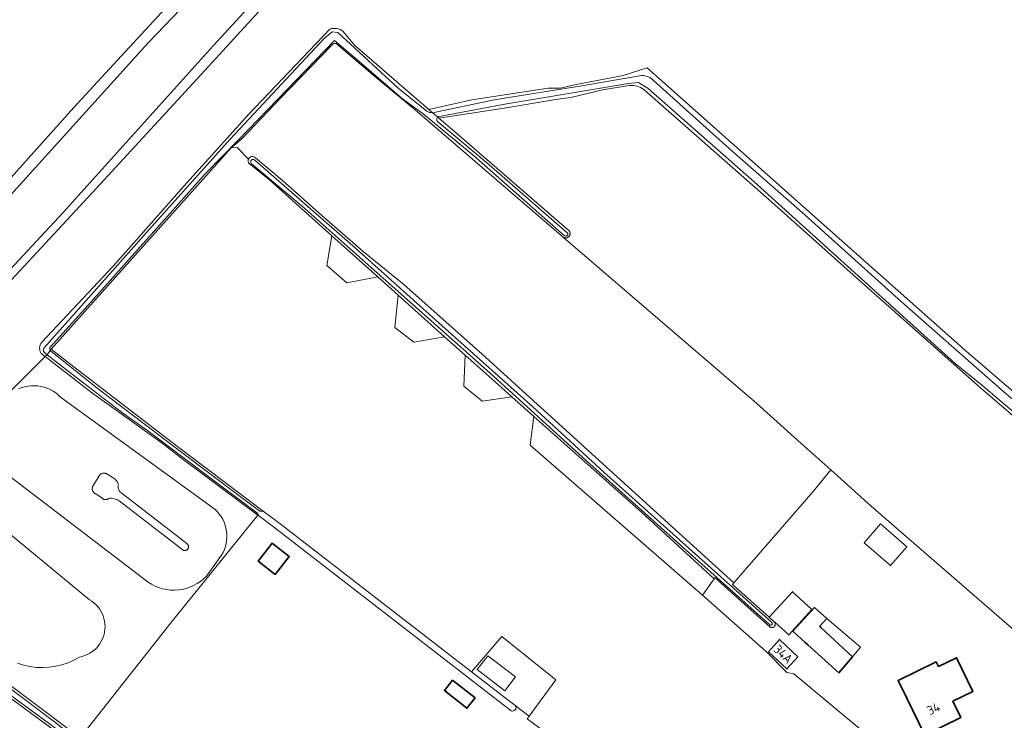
# Model space of a CAD drawing. Extents: x 199200 to 204075, y 460125 to 464703.
# Tile 98 of 174: x 201735 to 201932, y 463944 to 464084. Entities that reach past the tile are written whole.
import ezdxf
from ezdxf.enums import TextEntityAlignment as Align

# ---------------------------------------------------------------- set-up
doc = ezdxf.new("R2010")
doc.units = 0
for name, color, linetype, lineweight in [('B-WE-GR-BOS_GEMENGD-GV', 40, 'Continuous', 13), ('B-WE-GR-BOS_LOOF-GV', 40, 'Continuous', 13), ('B-WE-GR-GRAS-GV', 60, 'Continuous', 13), ('B-WE-OG-BEBOUWING-GV', 7, 'Continuous', 35), ('B-WE-OG-BEBOUWING-T18', 10, 'Continuous', 18), ('B-WE-OG-BEBOUWING_LUIFEL-GV', 7, 'Continuous', 18), ('B-WE-OG-TERREIN_ERF-GV', 7, 'Continuous', 18), ('B-WE-OG-WATER-GV', 130, 'Continuous', 18), ('B-WE-OG-WATER_GREPPEL-GV', 160, 'Continuous', 18), ('B-WE-OG-WATER_MEER-GV', 140, 'Continuous', 18), ('B-WE-OG-WATER_SLOOT-GV', 120, 'Continuous', 18)]:
    doc.layers.add(name, color=color, linetype=linetype, lineweight=lineweight)
doc.styles.add('NLCS-ISO-M1000-T18', font='NLCS-ISO.ttf', dxfattribs={"height": 1.8})

msp = doc.modelspace()

# ---------------------------------------------------------------- linework, layer by layer
at = {"layer": 'B-WE-GR-BOS_GEMENGD-GV', "flags": 128}
for points in [[(201796.593, 464100.855), (201772.961, 464074.895), (201750.514, 464050.542), (201725.675, 464023.873), (201705.632, 464001.553), (201704.244, 464000), (201679.994, 463972.852), (201649.014, 463939.207), (201631.815, 463919.84), (201617.405, 463903.566)], [(201623.284, 463932.005), (201640.313, 463950.03), (201667.167, 463978.764), (201685.953, 464000), (201695.31, 464010.576), (201723.036, 464041.177), (201745.96, 464066.71), (201770.59, 464093.501)], [(201739.51, 464019.663), (201753.89, 464034.982), (201767.988, 464050.909), (201780.952, 464065.308), (201797.237, 464082.407)], [(201799.918, 464081.949), (201802.186, 464079.164), (201817.106, 464066.293), (201825.677, 464068.209), (201841.013, 464070.596), (201843.447, 464070.573), (201846.299, 464071.251), (201856.036, 464073.092), (201860.824, 464074.63), (201891.53, 464047.328), (201924.77, 464017.882), (201936.133, 464008.108)], [(201720.739, 463997.392), (201722.77, 463999.475), (201723.656, 464000.377), (201740.194, 464016.796), (201739.43, 464017.389)]]:
    msp.add_lwpolyline(points, dxfattribs=at)
at = {"layer": 'B-WE-GR-BOS_GEMENGD-GV'}
for points in [[(201797.237, 464082.407, -0.2495698), (201799.918, 464081.949)], [(201739.43, 464017.389, -0.3386559), (201739.51, 464019.663)]]:
    msp.add_lwpolyline(points, format="xyb", dxfattribs=at)
at = {"layer": 'B-WE-GR-BOS_LOOF-GV', "flags": 128}
for points in [[(201857.294, 464071.134), (201851.858, 464070.261), (201845.54, 464068.738), (201842.912, 464068.343), (201831.795, 464066.515), (201821.701, 464064.947), (201819.072, 464064.596), (201822.207, 464061.891), (201845.22, 464041.992), (201845.253, 464041.943), (201845.284, 464041.892), (201845.311, 464041.838), (201845.334, 464041.783), (201845.353, 464041.727), (201845.369, 464041.669), (201845.381, 464041.611), (201845.389, 464041.552), (201845.393, 464041.492), (201845.393, 464041.432), (201845.388, 464041.373), (201845.38, 464041.314), (201845.368, 464041.255), (201845.352, 464041.198), (201845.333, 464041.142), (201845.309, 464041.087), (201845.282, 464041.033), (201845.252, 464040.982), (201845.218, 464040.933), (201845.18, 464040.886), (201845.14, 464040.842), (201845.097, 464040.801), (201845.052, 464040.763), (201845.003, 464040.728), (201844.953, 464040.696), (201844.9, 464040.667), (201844.846, 464040.642), (201844.79, 464040.621), (201844.733, 464040.604), (201844.675, 464040.59), (201844.616, 464040.581), (201844.557, 464040.575), (201844.497, 464040.573), (201844.438, 464040.576), (201844.378, 464040.582), (201844.319, 464040.593), (201844.261, 464040.607), (201844.205, 464040.625), (201844.149, 464040.647), (201844.095, 464040.672), (201844.065, 464040.688), (201882.809, 464007.387), (201891.038, 464000), (201897.62, 463994.091), (201905.696, 463986.842), (201919.801, 463974.613), (201949.462, 463948.896)], [(201979.94, 463965.678), (201967.224, 463976.339), (201949.432, 463991.867), (201927.616, 464010.56), (201903.969, 464031.537), (201885.845, 464047.76), (201860.184, 464070.296)], [(201703.571, 463972.406), (201719.657, 463961.091), (201736.165, 463948.697), (201747.221, 463940.402), (201765.35, 463963.462), (201782.828, 463985.015), (201767.829, 463996.204), (201763.623, 463999.426), (201749.474, 464009.589), (201740.194, 464016.796), (201723.656, 464000.377), (201722.77, 463999.475), (201720.739, 463997.392), (201699.138, 463975.237), (201698.528, 463974.61), (201702.561, 463971.097)], [(201734.886, 464010.359), (201735.496, 464010.59), (201736.123, 464010.767), (201736.763, 464010.89), (201737.411, 464010.957), (201738.063, 464010.969), (201738.714, 464010.924), (201739.358, 464010.823), (201739.991, 464010.667), (201740.608, 464010.458), (201741.205, 464010.196), (201741.777, 464009.883), (201742.32, 464009.523), (201742.831, 464009.117), (201743.304, 464008.669), (201773.762, 463986.573), (201774.242, 463986.171), (201774.686, 463985.73), (201775.091, 463985.252), (201775.452, 463984.741), (201775.769, 463984.201), (201776.037, 463983.635), (201776.257, 463983.049), (201776.425, 463982.445), (201776.54, 463981.83), (201776.602, 463981.207), (201776.611, 463980.581), (201776.565, 463979.957), (201776.466, 463979.338), (201776.314, 463978.731), (201776.111, 463978.139), (201775.857, 463977.566), (201775.555, 463977.018), (201772.514, 463972.806), (201771.938, 463972.252), (201771.315, 463971.751), (201770.65, 463971.306), (201769.949, 463970.923), (201769.216, 463970.602), (201768.458, 463970.348), (201767.681, 463970.161), (201766.89, 463970.044), (201766.092, 463969.997), (201765.293, 463970.021), (201764.499, 463970.115), (201763.716, 463970.279), (201762.951, 463970.511), (201762.21, 463970.81), (201761.497, 463971.173), (201760.82, 463971.598), (201730.713, 463994.551)], [(201729.282, 463984.331), (201749.083, 463968.071), (201749.54, 463967.783), (201749.971, 463967.456), (201750.371, 463967.093), (201750.738, 463966.696), (201751.069, 463966.269), (201751.362, 463965.815), (201751.614, 463965.336), (201751.823, 463964.838), (201751.987, 463964.323), (201752.107, 463963.796), (201752.179, 463963.26), (201752.205, 463962.721), (201752.183, 463962.18), (201752.115, 463961.644), (201752, 463961.116), (201751.839, 463960.6), (201751.634, 463960.1), (201751.386, 463959.62), (201751.097, 463959.163), (201750.769, 463958.734), (201750.405, 463958.334), (201750.007, 463957.968), (201749.579, 463957.638), (201749.124, 463957.346), (201748.645, 463957.096), (201748.147, 463956.888), (201747.631, 463956.724), (201747.104, 463956.606), (201745.97, 463955.978), (201744.784, 463955.455), (201743.555, 463955.041), (201742.295, 463954.739), (201741.012, 463954.552), (201739.718, 463954.481), (201738.422, 463954.527), (201737.136, 463954.689), (201735.87, 463954.967), (201734.634, 463955.357)]]:
    msp.add_lwpolyline(points, dxfattribs=at)
at = {"layer": 'B-WE-GR-BOS_LOOF-GV'}
msp.add_lwpolyline([(201860.184, 464070.296, 0.1752883), (201857.294, 464071.134)], format="xyb", dxfattribs=at)
at = {"layer": 'B-WE-GR-GRAS-GV', "flags": 128}
for points in [[(201860.409, 464217.607), (201853.8, 464201.022), (201846.365, 464182.705), (201842.757, 464175.63), (201838.918, 464169.458), (201834.227, 464162.033), (201827.319, 464154.825), (201811.714, 464138.597), (201798.719, 464125.418), (201793.243, 464120.616), (201794.21, 464118.603), (201770.59, 464093.501), (201745.96, 464066.71), (201723.036, 464041.177), (201695.31, 464010.576), (201685.953, 464000), (201667.167, 463978.764), (201640.313, 463950.03), (201623.284, 463932.005)], [(201623.522, 463927.318), (201649.023, 463955.811), (201675.933, 463985.744), (201688.683, 464000), (201700.313, 464013.003), (201729.433, 464045), (201760.812, 464079.631), (201788.856, 464108.864), (201793.332, 464114.28), (201796.421, 464117.765), (201797.337, 464118.952), (201806.2, 464128.181), (201826.048, 464149.033), (201837.646, 464161.941), (201843.216, 464168.802), (201846.458, 464173.69), (201849.751, 464180.843), (201855.533, 464195.651), (201859.807, 464206.469), (201862.974, 464214.538)], [(201797.592, 464104.895), (201773.87, 464079.026), (201743.808, 464045.672), (201710.027, 464009.415), (201701.548, 464000), (201675.614, 463971.199), (201659.484, 463953.445), (201624.257, 463914.847)], [(201617.405, 463903.566), (201631.815, 463919.84), (201649.014, 463939.207), (201679.994, 463972.852), (201704.244, 464000), (201705.632, 464001.553), (201725.675, 464023.873), (201750.514, 464050.542), (201772.961, 464074.895), (201796.593, 464100.855)], [(201797.7, 464079.287), (201787.337, 464068.543), (201779.609, 464060.413), (201777.493, 464058.613)], [(201782.336, 464056.589), (201787.675, 464052.162), (201795.669, 464045.068), (201803.951, 464037.85), (201812.058, 464031.233), (201827.761, 464017.305), (201878.211, 463971.451), (201894.071, 463989.758), (201897.62, 463994.091), (201891.038, 464000), (201882.809, 464007.387), (201844.065, 464040.688), (201814.344, 464066.234), (201806.232, 464072.903), (201798.49, 464079.499)], [(201780.952, 464056.379), (201778.646, 464058.685), (201777.493, 464058.613), (201741.39, 464018.261), (201745.937, 464014.724), (201764.451, 464000.507), (201768.652, 463997.29), (201783.915, 463985.829), (201786.715, 463983.727), (201825.632, 463953.643), (201831.682, 463960.724), (201842.54, 463952.034), (201837.171, 463944.724), (201836.79, 463944.2), (201840.623, 463941.422), (201852.545, 463932.779), (201857.845, 463928.437)], [(201777.493, 464058.613), (201778.646, 464058.685), (201780.952, 464056.379)], [(201797.636, 464041.012), (201785.128, 464052.203), (201781.118, 464055.433)], [(201913.485, 463933.85), (201890.216, 463953.262), (201888.845, 463953.514), (201884.611, 463957.747), (201882.99, 463959.182), (201871.906, 463968.992), (201837.379, 463999.066), (201838.116, 464004.815), (201833.696, 464008.758), (201827.79, 464007.866), (201824.066, 464010.851), (201824.381, 464017.082), (201820.249, 464020.779), (201814.104, 464019.702), (201810.264, 464022.639), (201810.947, 464029.102), (201806.83, 464032.785), (201800.655, 464031.588), (201796.64, 464035.017), (201797.636, 464041.012)], [(201711.451, 463903.14), (201750.305, 463921.435), (201760.717, 463925.85), (201761.956, 463927.467), (201761.489, 463927.844), (201751.207, 463935.146), (201733.72, 463948.002)]]:
    msp.add_lwpolyline(points, dxfattribs=at)
at = {"layer": 'B-WE-GR-GRAS-GV'}
for points in [[(201798.49, 464079.499, 0.2929572), (201797.7, 464079.287)], [(201781.118, 464055.433, -0.3129071), (201780.952, 464056.379)], [(201780.952, 464056.379, -0.5360644), (201782.336, 464056.589)]]:
    msp.add_lwpolyline(points, format="xyb", dxfattribs=at)
at = {"layer": 'B-WE-GR-GRAS-GV', "flags": 128}
for points in [[(201797.636, 464041.012), (201796.64, 464035.017), (201800.655, 464031.588), (201806.83, 464032.785)], [(201810.947, 464029.102), (201810.264, 464022.639), (201814.104, 464019.702), (201820.249, 464020.779)], [(201833.696, 464008.758), (201830.372, 464011.722), (201824.381, 464017.082), (201824.066, 464010.851), (201827.79, 464007.866)], [(201874.242, 463972.287), (201859.741, 463985.528), (201838.116, 464004.815), (201837.379, 463999.066), (201871.906, 463968.992)], [(201749.784, 463990.877), (201749.74, 463990.789), (201749.704, 463990.697), (201749.675, 463990.603), (201749.656, 463990.506), (201749.645, 463990.408), (201749.642, 463990.309), (201749.648, 463990.211), (201749.663, 463990.113), (201749.686, 463990.017), (201749.718, 463989.924), (201749.758, 463989.834), (201749.806, 463989.747), (201749.861, 463989.665), (201749.923, 463989.588), (201749.991, 463989.517), (201750.065, 463989.453), (201750.145, 463989.395), (201750.23, 463989.344), (201751.49, 463988.541), (201751.54, 463988.476), (201751.595, 463988.415), (201751.655, 463988.36), (201751.72, 463988.309), (201751.789, 463988.265), (201751.861, 463988.226), (201751.936, 463988.194), (201752.014, 463988.168), (201752.094, 463988.149), (201752.175, 463988.137), (201752.256, 463988.132), (201752.338, 463988.134), (201752.42, 463988.142), (201752.5, 463988.158), (201752.579, 463988.181), (201752.656, 463988.21), (201752.729, 463988.245), (201752.8, 463988.287), (201752.867, 463988.335), (201752.929, 463988.388), (201753.201, 463988.404), (201753.474, 463988.398), (201753.745, 463988.369), (201754.012, 463988.318), (201754.275, 463988.245), (201754.531, 463988.15), (201754.778, 463988.035), (201755.014, 463987.899), (201767.839, 463977.994), (201767.899, 463977.968), (201767.962, 463977.947), (201768.026, 463977.932), (201768.091, 463977.922), (201768.156, 463977.918), (201768.222, 463977.92), (201768.287, 463977.927), (201768.352, 463977.94), (201768.415, 463977.958), (201768.476, 463977.982), (201768.535, 463978.011), (201768.591, 463978.045), (201768.644, 463978.083), (201768.694, 463978.127), (201768.74, 463978.174), (201768.781, 463978.225), (201768.818, 463978.279), (201768.85, 463978.337), (201768.877, 463978.397), (201768.899, 463978.459), (201768.915, 463978.522), (201768.926, 463978.587), (201768.931, 463978.653), (201768.93, 463978.718), (201768.924, 463978.784), (201768.912, 463978.848), (201768.895, 463978.912), (201768.872, 463978.973), (201768.844, 463979.033), (201768.811, 463979.09), (201768.773, 463979.143), (201768.731, 463979.194), (201768.684, 463979.24), (201768.634, 463979.282), (201768.58, 463979.32), (201755.638, 463989.381), (201755.527, 463989.442), (201755.421, 463989.512), (201755.322, 463989.59), (201755.23, 463989.677), (201755.146, 463989.772), (201755.07, 463989.873), (201755.004, 463989.981), (201754.946, 463990.093), (201754.899, 463990.211), (201754.862, 463990.332), (201754.835, 463990.456), (201754.819, 463990.581), (201754.814, 463990.708), (201754.82, 463990.834), (201754.837, 463990.959), (201754.864, 463991.083), (201754.824, 463991.263), (201754.768, 463991.439), (201754.696, 463991.608), (201754.609, 463991.771), (201754.507, 463991.925), (201754.392, 463992.069), (201754.264, 463992.202), (201754.125, 463992.323), (201753.975, 463992.43), (201753.816, 463992.524), (201752.563, 463993.272), (201752.479, 463993.32), (201752.391, 463993.361), (201752.3, 463993.394), (201752.206, 463993.419), (201752.111, 463993.436), (201752.014, 463993.444), (201751.917, 463993.443), (201751.821, 463993.434), (201751.725, 463993.417), (201751.632, 463993.391), (201751.541, 463993.357), (201751.453, 463993.316), (201751.37, 463993.267), (201751.291, 463993.21), (201751.217, 463993.147), (201751.149, 463993.078), (201751.088, 463993.003), (201751.033, 463992.923), (201750.986, 463992.838), (201750.946, 463992.75), (201749.836, 463990.961)], [(201837.171, 463944.724), (201842.54, 463952.034), (201831.682, 463960.724), (201825.632, 463953.643), (201834.406, 463946.861)]]:
    msp.add_lwpolyline(points, close=True, dxfattribs=at)
at = {"layer": 'B-WE-OG-BEBOUWING-GV', "flags": 128}
for points in [[(201786.31, 463973.14), (201789.11, 463976.75), (201785.7, 463979.41), (201782.89, 463975.8)], [(201886.407, 463963.57), (201889.212, 463961.037), (201893.829, 463966.151), (201889.924, 463969.676), (201885.308, 463964.562), (201886.375, 463963.599)], [(201893.02, 463959.02), (201899.22, 463953.42), (201901.95, 463956.66), (201895.66, 463962.55), (201895.426, 463962.761), (201896.822, 463964.305), (201894.341, 463966.548), (201892.94, 463965), (201890, 463961.75), (201892.483, 463959.505)], [(201891.039, 463956.63), (201887.343, 463960.136), (201885.153, 463957.637), (201888.803, 463954.234)], [(201922.08, 463947.735), (201926.123, 463949.711), (201922.819, 463956.466), (201919.188, 463954.709), (201918.737, 463955.63), (201911.1, 463951.89), (201912.834, 463948.353), (201916.458, 463940.941), (201923.676, 463944.47)], [(201821.83, 463951.98), (201820.2, 463949.9), (201824.72, 463946.35), (201826.35, 463948.43)]]:
    msp.add_lwpolyline(points, close=True, dxfattribs=at)
at = {"layer": 'B-WE-OG-BEBOUWING_LUIFEL-GV', "flags": 128}
for points in [[(201909.594, 463974.915), (201912.869, 463978.693), (201907.58, 463983.278), (201904.305, 463979.5)], [(201901.95, 463956.66), (201903.588, 463958.604), (201896.822, 463964.305), (201895.426, 463962.761), (201895.66, 463962.55)], [(201828.88, 463956.856), (201826.753, 463954.077), (201832.31, 463949.821), (201834.438, 463952.6)]]:
    msp.add_lwpolyline(points, close=True, dxfattribs=at)
at = {"layer": 'B-WE-OG-TERREIN_ERF-GV', "flags": 128}
for points in [[(201949.462, 463948.896), (201919.801, 463974.613), (201905.696, 463986.842), (201897.62, 463994.091), (201894.071, 463989.758), (201878.211, 463971.451), (201877.95, 463971.149), (201885.308, 463964.562), (201889.924, 463969.676), (201893.829, 463966.151), (201889.212, 463961.037), (201886.407, 463963.57), (201886.437, 463963.517), (201886.461, 463963.461), (201886.481, 463963.404), (201886.496, 463963.345), (201886.506, 463963.285), (201886.511, 463963.224), (201886.51, 463963.163), (201886.504, 463963.103), (201886.493, 463963.043), (201886.476, 463962.984), (201886.455, 463962.927), (201886.429, 463962.872), (201886.398, 463962.82), (201886.363, 463962.77), (201886.323, 463962.724), (201886.28, 463962.681), (201886.233, 463962.642), (201886.184, 463962.607), (201886.131, 463962.577), (201886.076, 463962.551), (201886.018, 463962.53), (201885.96, 463962.514), (201885.9, 463962.504), (201885.839, 463962.498), (201885.778, 463962.498), (201885.717, 463962.503), (201885.658, 463962.514), (201885.599, 463962.529), (201885.541, 463962.55), (201885.486, 463962.575), (201874.395, 463972.503), (201874.242, 463972.287), (201871.906, 463968.992), (201882.99, 463959.182), (201884.611, 463957.747), (201888.845, 463953.514), (201890.216, 463953.262), (201913.485, 463933.85)], [(201833.602, 463945.831), (201785.923, 463982.691), (201782.929, 463984.939), (201782.828, 463985.015), (201765.35, 463963.462), (201747.221, 463940.402), (201749.489, 463938.701), (201769.413, 463924.178), (201788.203, 463909.831)], [(201857.845, 463928.437), (201852.545, 463932.779), (201840.623, 463941.422), (201836.79, 463944.2), (201837.171, 463944.724), (201834.406, 463946.861)]]:
    msp.add_lwpolyline(points, dxfattribs=at)
for points in [[(201786.31, 463973.14), (201782.89, 463975.8), (201785.7, 463979.41), (201789.11, 463976.75)], [(201895.66, 463962.55), (201901.95, 463956.66), (201899.22, 463953.42), (201893.02, 463959.02), (201892.483, 463959.505), (201890, 463961.75), (201892.94, 463965), (201894.341, 463966.548), (201896.822, 463964.305), (201895.426, 463962.761)], [(201885.153, 463957.637), (201887.343, 463960.136), (201891.039, 463956.63), (201888.803, 463954.234)], [(201922.819, 463956.466), (201926.123, 463949.711), (201922.08, 463947.735), (201923.676, 463944.47), (201916.458, 463940.941), (201912.834, 463948.353), (201911.1, 463951.89), (201918.737, 463955.63), (201919.188, 463954.709)], [(201821.83, 463951.98), (201826.35, 463948.43), (201824.72, 463946.35), (201820.2, 463949.9)]]:
    msp.add_lwpolyline(points, close=True, dxfattribs=at)
at = {"layer": 'B-WE-OG-TERREIN_ERF-GV'}
msp.add_lwpolyline([(201834.406, 463946.861, -0.7841314), (201833.602, 463945.831)], format="xyb", dxfattribs=at)
at = {"layer": 'B-WE-OG-WATER-GV', "flags": 128}
for points in [[(201798.841, 464081.719), (201797.736, 464081.876), (201796.088, 464080.521), (201777.28, 464060.389), (201761.007, 464042.271), (201740.025, 464018.583), (201739.93, 464018.481)], [(201816.699, 464065.951), (201810.945, 464070.581), (201798.841, 464081.719)], [(201741.248, 464018.771), (201749.328, 464027.673), (201763.131, 464043.097), (201772.257, 464053.446), (201779.078, 464060.344), (201798.166, 464080.101), (201802.625, 464076.307), (201811.786, 464068.433), (201815.914, 464065.446), (201825.951, 464057.14), (201844.298, 464041.02)], [(201818.822, 464064.812), (201817.832, 464065.666)], [(201844.833, 464041.614), (201828.67, 464055.689), (201819.179, 464063.599)], [(201740.026, 464017.656), (201740.572, 464017.171), (201741.21, 464018.022)], [(201702.882, 463971.195), (201713.119, 463963.612), (201731.258, 463950.434), (201747.11, 463938.797), (201760.835, 463928.699), (201770.78, 463921.168), (201786.916, 463909.028)], [(201787.476, 463909.654), (201773.5, 463920.074), (201762.421, 463928.073), (201746.749, 463939.802), (201742.314, 463943.385), (201730.679, 463952.159), (201712.646, 463965.154), (201703.561, 463971.936)]]:
    msp.add_lwpolyline(points, dxfattribs=at)
at = {"layer": 'B-WE-OG-WATER-GV'}
for points in [[(201817.832, 464065.666, -0.1484412), (201816.699, 464065.951)], [(201819.179, 464063.599, -0.4720168), (201818.822, 464064.812)], [(201844.298, 464041.02, 0.8831241), (201844.833, 464041.614)], [(201739.93, 464018.481, 0.3519728), (201740.026, 464017.656)], [(201741.21, 464018.022, -0.2668145), (201741.248, 464018.771)]]:
    msp.add_lwpolyline(points, format="xyb", dxfattribs=at)
at = {"layer": 'B-WE-OG-WATER_GREPPEL-GV'}
for points in [[(201782.191, 464056.162, 0.9514442), (201781.492, 464055.506)], [(201782.809, 463985.338, -0.1878242), (201782.929, 463984.939)], [(201783.915, 463985.829, -0.0818524), (201783.183, 463985.847)], [(201885.319, 463963.087, 1.1947598), (201885.771, 463963.56)], [(201833.602, 463945.831, 0.7841314), (201834.406, 463946.861)]]:
    msp.add_lwpolyline(points, format="xyb", dxfattribs=at)
at = {"layer": 'B-WE-OG-WATER_GREPPEL-GV', "flags": 128}
for points in [[(201885.771, 463963.56), (201864.758, 463982.383), (201852.133, 463993.666), (201837.907, 464006.76), (201821.016, 464021.85), (201802.377, 464038.526), (201782.191, 464056.162)], [(201781.492, 464055.506), (201791.678, 464046.937), (201809.738, 464030.938), (201829.339, 464013.492), (201849.36, 463995.338), (201869.301, 463977.431), (201885.319, 463963.087)], [(201783.183, 463985.847), (201777.419, 463990.174), (201765.93, 463998.848), (201750.262, 464010.708), (201741.21, 464018.022), (201740.572, 464017.171), (201745.105, 464013.646), (201755.506, 464005.659), (201760.784, 464001.905), (201772.213, 463993.325), (201782.809, 463985.338)], [(201782.929, 463984.939), (201785.923, 463982.691), (201833.602, 463945.831)], [(201825.632, 463953.643), (201786.715, 463983.727), (201783.915, 463985.829)], [(201834.406, 463946.861), (201825.632, 463953.643)]]:
    msp.add_lwpolyline(points, dxfattribs=at)
at = {"layer": 'B-WE-OG-WATER_MEER-GV', "flags": 128}
for points in [[(201730.713, 463994.551), (201760.82, 463971.598), (201761.497, 463971.173), (201762.21, 463970.81), (201762.951, 463970.511), (201763.716, 463970.279), (201764.499, 463970.115), (201765.293, 463970.021), (201766.092, 463969.997), (201766.89, 463970.044), (201767.681, 463970.161), (201768.458, 463970.348), (201769.216, 463970.602), (201769.949, 463970.923), (201770.65, 463971.306), (201771.315, 463971.751), (201771.938, 463972.252), (201772.514, 463972.806), (201775.555, 463977.018), (201775.857, 463977.566), (201776.111, 463978.139), (201776.314, 463978.731), (201776.466, 463979.338), (201776.565, 463979.957), (201776.611, 463980.581), (201776.602, 463981.207), (201776.54, 463981.83), (201776.425, 463982.445), (201776.257, 463983.049), (201776.037, 463983.635), (201775.769, 463984.201), (201775.452, 463984.741), (201775.091, 463985.252), (201774.686, 463985.73), (201774.242, 463986.171), (201773.762, 463986.573), (201743.304, 464008.669), (201742.831, 464009.117), (201742.32, 464009.523), (201741.777, 464009.883), (201741.205, 464010.196), (201740.608, 464010.458), (201739.991, 464010.667), (201739.358, 464010.823), (201738.714, 464010.924), (201738.063, 464010.969), (201737.411, 464010.957), (201736.763, 464010.89), (201736.123, 464010.767), (201735.496, 464010.59), (201734.886, 464010.359)], [(201734.634, 463955.357), (201735.87, 463954.967), (201737.136, 463954.689), (201738.422, 463954.527), (201739.718, 463954.481), (201741.012, 463954.552), (201742.295, 463954.739), (201743.555, 463955.041), (201744.784, 463955.455), (201745.97, 463955.978), (201747.104, 463956.606), (201747.631, 463956.724), (201748.147, 463956.888), (201748.645, 463957.096), (201749.124, 463957.346), (201749.579, 463957.638), (201750.007, 463957.968), (201750.405, 463958.334), (201750.769, 463958.734), (201751.097, 463959.163), (201751.386, 463959.62), (201751.634, 463960.1), (201751.839, 463960.6), (201752, 463961.116), (201752.115, 463961.644), (201752.183, 463962.18), (201752.205, 463962.721), (201752.179, 463963.26), (201752.107, 463963.796), (201751.987, 463964.323), (201751.823, 463964.838), (201751.614, 463965.336), (201751.362, 463965.815), (201751.069, 463966.269), (201750.738, 463966.696), (201750.371, 463967.093), (201749.971, 463967.456), (201749.54, 463967.783), (201749.083, 463968.071), (201729.282, 463984.331)]]:
    msp.add_lwpolyline(points, dxfattribs=at)
msp.add_lwpolyline([(201749.784, 463990.877), (201749.836, 463990.961), (201750.946, 463992.75), (201750.986, 463992.838), (201751.033, 463992.923), (201751.088, 463993.003), (201751.149, 463993.078), (201751.217, 463993.147), (201751.291, 463993.21), (201751.37, 463993.267), (201751.453, 463993.316), (201751.541, 463993.357), (201751.632, 463993.391), (201751.725, 463993.417), (201751.821, 463993.434), (201751.917, 463993.443), (201752.014, 463993.444), (201752.111, 463993.436), (201752.206, 463993.419), (201752.3, 463993.394), (201752.391, 463993.361), (201752.479, 463993.32), (201752.563, 463993.272), (201753.816, 463992.524), (201753.975, 463992.43), (201754.125, 463992.323), (201754.264, 463992.202), (201754.392, 463992.069), (201754.507, 463991.925), (201754.609, 463991.771), (201754.696, 463991.608), (201754.768, 463991.439), (201754.824, 463991.263), (201754.864, 463991.083), (201754.837, 463990.959), (201754.82, 463990.834), (201754.814, 463990.708), (201754.819, 463990.581), (201754.835, 463990.456), (201754.862, 463990.332), (201754.899, 463990.211), (201754.946, 463990.093), (201755.004, 463989.981), (201755.07, 463989.873), (201755.146, 463989.772), (201755.23, 463989.677), (201755.322, 463989.59), (201755.421, 463989.512), (201755.527, 463989.442), (201755.638, 463989.381), (201768.58, 463979.32), (201768.634, 463979.282), (201768.684, 463979.24), (201768.731, 463979.194), (201768.773, 463979.143), (201768.811, 463979.09), (201768.844, 463979.033), (201768.872, 463978.973), (201768.895, 463978.912), (201768.912, 463978.848), (201768.924, 463978.784), (201768.93, 463978.718), (201768.931, 463978.653), (201768.926, 463978.587), (201768.915, 463978.522), (201768.899, 463978.459), (201768.877, 463978.397), (201768.85, 463978.337), (201768.818, 463978.279), (201768.781, 463978.225), (201768.74, 463978.174), (201768.694, 463978.127), (201768.644, 463978.083), (201768.591, 463978.045), (201768.535, 463978.011), (201768.476, 463977.982), (201768.415, 463977.958), (201768.352, 463977.94), (201768.287, 463977.927), (201768.222, 463977.92), (201768.156, 463977.918), (201768.091, 463977.922), (201768.026, 463977.932), (201767.962, 463977.947), (201767.899, 463977.968), (201767.839, 463977.994), (201755.014, 463987.899), (201754.778, 463988.035), (201754.531, 463988.15), (201754.275, 463988.245), (201754.012, 463988.318), (201753.745, 463988.369), (201753.474, 463988.398), (201753.201, 463988.404), (201752.929, 463988.388), (201752.867, 463988.335), (201752.8, 463988.287), (201752.729, 463988.245), (201752.656, 463988.21), (201752.579, 463988.181), (201752.5, 463988.158), (201752.42, 463988.142), (201752.338, 463988.134), (201752.256, 463988.132), (201752.175, 463988.137), (201752.094, 463988.149), (201752.014, 463988.168), (201751.936, 463988.194), (201751.861, 463988.226), (201751.789, 463988.265), (201751.72, 463988.309), (201751.655, 463988.36), (201751.595, 463988.415), (201751.54, 463988.476), (201751.49, 463988.541), (201750.23, 463989.344), (201750.145, 463989.395), (201750.065, 463989.453), (201749.991, 463989.517), (201749.923, 463989.588), (201749.861, 463989.665), (201749.806, 463989.747), (201749.758, 463989.834), (201749.718, 463989.924), (201749.686, 463990.017), (201749.663, 463990.113), (201749.648, 463990.211), (201749.642, 463990.309), (201749.645, 463990.408), (201749.656, 463990.506), (201749.675, 463990.603), (201749.704, 463990.697), (201749.74, 463990.789)], close=True, dxfattribs=at)
at = {"layer": 'B-WE-OG-WATER_SLOOT-GV', "flags": 128}
for points in [[(201788.856, 464108.864), (201760.812, 464079.631), (201729.433, 464045), (201700.313, 464013.003), (201688.683, 464000), (201675.933, 463985.744), (201649.023, 463955.811), (201623.522, 463927.318)], [(201624.257, 463914.847), (201659.484, 463953.445), (201675.614, 463971.199), (201701.548, 464000), (201710.027, 464009.415), (201743.808, 464045.672), (201773.87, 464079.026), (201797.592, 464104.895)], [(201797.237, 464082.407), (201780.952, 464065.308), (201767.988, 464050.909), (201753.89, 464034.982), (201739.51, 464019.663)], [(201739.93, 464018.481), (201740.025, 464018.583), (201761.007, 464042.271), (201777.28, 464060.389), (201796.088, 464080.521), (201797.736, 464081.876), (201798.841, 464081.719), (201810.945, 464070.581), (201816.699, 464065.951)], [(201817.832, 464065.666), (201817.106, 464066.293), (201802.186, 464079.164), (201799.918, 464081.949)], [(201815.914, 464065.446), (201811.786, 464068.433), (201802.625, 464076.307), (201798.166, 464080.101), (201779.078, 464060.344), (201772.257, 464053.446), (201763.131, 464043.097), (201749.328, 464027.673), (201741.248, 464018.771)], [(201741.21, 464018.022), (201741.39, 464018.261), (201777.493, 464058.613), (201779.609, 464060.413), (201787.337, 464068.543), (201797.7, 464079.287)], [(201798.49, 464079.499), (201806.232, 464072.903), (201814.344, 464066.234), (201844.065, 464040.688), (201844.095, 464040.672), (201844.149, 464040.647), (201844.205, 464040.625), (201844.261, 464040.607), (201844.319, 464040.593), (201844.378, 464040.582), (201844.438, 464040.576), (201844.497, 464040.573), (201844.557, 464040.575), (201844.616, 464040.581), (201844.675, 464040.59), (201844.733, 464040.604), (201844.79, 464040.621), (201844.846, 464040.642), (201844.9, 464040.667), (201844.953, 464040.696), (201845.003, 464040.728), (201845.052, 464040.763), (201845.097, 464040.801), (201845.14, 464040.842), (201845.18, 464040.886), (201845.218, 464040.933), (201845.252, 464040.982), (201845.282, 464041.033), (201845.309, 464041.087), (201845.333, 464041.142), (201845.352, 464041.198), (201845.368, 464041.255), (201845.38, 464041.314), (201845.388, 464041.373), (201845.393, 464041.432), (201845.393, 464041.492), (201845.389, 464041.552), (201845.381, 464041.611), (201845.369, 464041.669), (201845.353, 464041.727), (201845.334, 464041.783), (201845.311, 464041.838), (201845.284, 464041.892), (201845.253, 464041.943), (201845.22, 464041.992), (201822.207, 464061.891), (201819.072, 464064.596), (201818.822, 464064.812)], [(201936.133, 464008.108), (201924.77, 464017.882), (201891.53, 464047.328), (201860.824, 464074.63), (201856.036, 464073.092), (201846.299, 464071.251), (201843.447, 464070.573), (201841.013, 464070.596), (201825.677, 464068.209), (201817.106, 464066.293)], [(201817.832, 464065.666), (201830.205, 464068.226), (201847.76, 464071.033), (201859.713, 464073.133)], [(201859.713, 464073.133), (201847.76, 464071.033), (201830.205, 464068.226), (201817.832, 464065.666), (201818.822, 464064.812), (201832.281, 464067.376), (201857.086, 464071.522), (201859.083, 464071.713), (201861.051, 464070.524), (201882.275, 464051.842), (201922.541, 464015.383), (201927.81, 464011.105), (201939.624, 464001.094), (201940.881, 464000), (201964.81, 463979.18), (201980.54, 463965.862)], [(201860.184, 464070.296), (201885.845, 464047.76), (201903.969, 464031.537), (201927.616, 464010.56), (201949.432, 463991.867), (201967.224, 463976.339), (201979.94, 463965.678), (201980.54, 463965.862), (201964.81, 463979.18), (201940.881, 464000), (201939.624, 464001.094), (201927.81, 464011.105), (201922.541, 464015.383), (201882.275, 464051.842), (201861.051, 464070.524), (201859.083, 464071.713), (201857.086, 464071.522), (201832.281, 464067.376), (201818.822, 464064.812)], [(201861.414, 464072.699), (201877.264, 464058.47), (201892.433, 464045.168), (201911.794, 464027.738), (201932.361, 464009.644), (201944.259, 463999.552)], [(201982.002, 463966.312), (201961.734, 463984.201), (201944.259, 463999.552), (201932.361, 464009.644), (201911.794, 464027.738), (201892.433, 464045.168), (201877.264, 464058.47), (201861.414, 464072.699)], [(201819.072, 464064.596), (201821.701, 464064.947), (201831.795, 464066.515), (201842.912, 464068.343), (201845.54, 464068.738), (201851.858, 464070.261), (201857.294, 464071.134)], [(201817.106, 464066.293), (201817.832, 464065.666)], [(201844.298, 464041.02), (201825.951, 464057.14), (201815.914, 464065.446)], [(201818.822, 464064.812), (201819.072, 464064.596)], [(201819.179, 464063.599), (201828.67, 464055.689), (201844.833, 464041.614)], [(201782.191, 464056.162), (201802.377, 464038.526), (201821.016, 464021.85), (201837.907, 464006.76), (201852.133, 463993.666), (201864.758, 463982.383)], [(201797.636, 464041.012), (201806.83, 464032.785), (201810.947, 464029.102), (201820.249, 464020.779), (201824.381, 464017.082), (201830.372, 464011.722), (201833.696, 464008.758), (201838.116, 464004.815), (201859.741, 463985.528), (201874.242, 463972.287), (201874.395, 463972.503), (201885.486, 463962.575), (201885.541, 463962.55), (201885.599, 463962.529), (201885.658, 463962.514), (201885.717, 463962.503), (201885.778, 463962.498), (201885.839, 463962.498), (201885.9, 463962.504), (201885.96, 463962.514), (201886.018, 463962.53), (201886.076, 463962.551), (201886.131, 463962.577), (201886.184, 463962.607), (201886.233, 463962.642), (201886.28, 463962.681), (201886.323, 463962.724), (201886.363, 463962.77), (201886.398, 463962.82), (201886.429, 463962.872), (201886.455, 463962.927), (201886.476, 463962.984), (201886.493, 463963.043), (201886.504, 463963.103), (201886.51, 463963.163), (201886.511, 463963.224), (201886.506, 463963.285), (201886.496, 463963.345), (201886.481, 463963.404), (201886.461, 463963.461), (201886.437, 463963.517), (201886.407, 463963.57), (201886.375, 463963.599), (201885.308, 463964.562), (201877.95, 463971.149), (201878.211, 463971.451), (201827.761, 464017.305), (201812.058, 464031.233), (201803.951, 464037.85), (201795.669, 464045.068), (201787.675, 464052.162), (201782.336, 464056.589)], [(201781.118, 464055.433), (201785.128, 464052.203), (201797.636, 464041.012)], [(201885.319, 463963.087), (201869.301, 463977.431), (201849.36, 463995.338), (201829.339, 464013.492), (201809.738, 464030.938), (201791.678, 464046.937), (201781.492, 464055.506)], [(201739.43, 464017.389), (201740.194, 464016.796), (201740.572, 464017.171), (201740.026, 464017.656)], [(201755.506, 464005.659), (201745.105, 464013.646), (201740.572, 464017.171), (201740.194, 464016.796), (201749.474, 464009.589), (201763.623, 463999.426), (201767.829, 463996.204), (201782.828, 463985.015), (201782.929, 463984.939)], [(201783.915, 463985.829), (201768.652, 463997.29), (201764.451, 464000.507), (201745.937, 464014.724), (201741.39, 464018.261), (201741.21, 464018.022), (201750.262, 464010.708), (201765.93, 463998.848), (201777.419, 463990.174), (201783.183, 463985.847)], [(201782.809, 463985.338), (201772.213, 463993.325), (201760.784, 464001.905), (201755.506, 464005.659)], [(201864.758, 463982.383), (201885.771, 463963.56)], [(201702.561, 463971.097), (201715.223, 463961.492), (201733.72, 463948.002), (201751.207, 463935.146), (201761.489, 463927.844), (201761.956, 463927.467), (201774.667, 463917.226)], [(201786.916, 463909.028), (201770.78, 463921.168), (201760.835, 463928.699), (201747.11, 463938.797), (201731.258, 463950.434), (201713.119, 463963.612), (201702.882, 463971.195)], [(201703.561, 463971.936), (201712.646, 463965.154), (201730.679, 463952.159), (201742.314, 463943.385), (201746.749, 463939.802), (201762.421, 463928.073), (201773.5, 463920.074), (201787.476, 463909.654)], [(201788.203, 463909.831), (201769.413, 463924.178), (201749.489, 463938.701), (201747.221, 463940.402), (201736.165, 463948.697), (201719.657, 463961.091), (201703.571, 463972.406)]]:
    msp.add_lwpolyline(points, dxfattribs=at)
at = {"layer": 'B-WE-OG-WATER_SLOOT-GV'}
for points in [[(201799.918, 464081.949, 0.2495698), (201797.237, 464082.407)], [(201797.7, 464079.287, -0.2929572), (201798.49, 464079.499)], [(201859.713, 464073.133, -0.102919), (201861.414, 464072.699)], [(201861.414, 464072.699, 0.102919), (201859.713, 464073.133)], [(201857.294, 464071.134, -0.1752883), (201860.184, 464070.296)], [(201816.699, 464065.951, 0.1484412), (201817.832, 464065.666)], [(201818.822, 464064.812, 0.4720168), (201819.179, 464063.599)], [(201780.952, 464056.379, 0.3129071), (201781.118, 464055.433)], [(201782.336, 464056.589, 0.5360644), (201780.952, 464056.379)], [(201781.492, 464055.506, -0.9514442), (201782.191, 464056.162)], [(201844.833, 464041.614, -0.8831241), (201844.298, 464041.02)], [(201739.51, 464019.663, 0.3386559), (201739.43, 464017.389)], [(201740.026, 464017.656, -0.3519728), (201739.93, 464018.481)], [(201741.248, 464018.771, 0.2668145), (201741.21, 464018.022)], [(201782.929, 463984.939, 0.1878242), (201782.809, 463985.338)], [(201783.183, 463985.847, 0.0818524), (201783.915, 463985.829)], [(201885.771, 463963.56, -1.1947598), (201885.319, 463963.087)]]:
    msp.add_lwpolyline(points, format="xyb", dxfattribs=at)

# ---------------------------------------------------------------- texts
at = {"layer": 'B-WE-OG-BEBOUWING-T18', "style": 'NLCS-ISO-M1000-T18'}
for s, rotation, p in [('34A', 317, (201888.097, 463957.186)), ('34', 26.1, (201918.22, 463946.255))]:
    msp.add_text(s, height=1.8, rotation=rotation, dxfattribs=at).set_placement(p, align=Align.MIDDLE)

doc.saveas('drawing.dxf')
